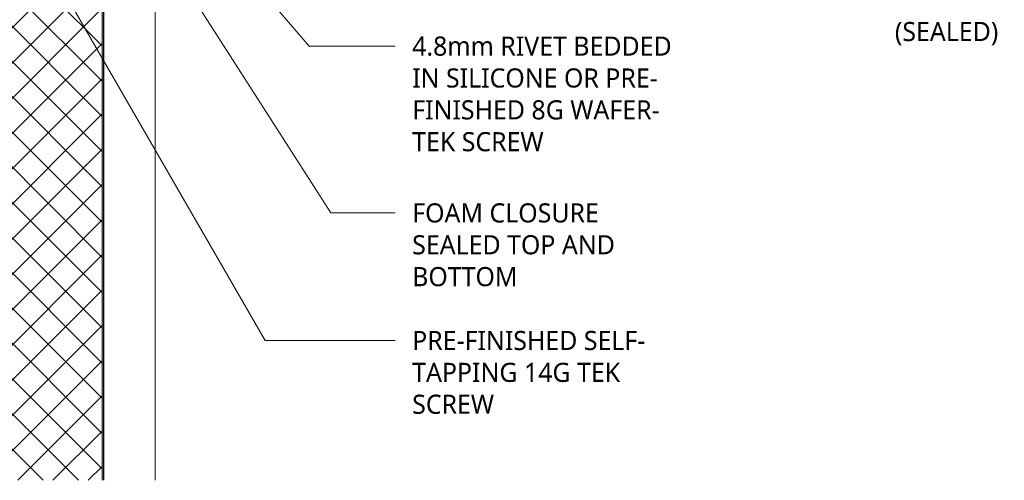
# Model space of a CAD drawing. Header units: millimetres. Extents: x -420 to 1002, y -280 to 676.
# Tile 2 of 3: x 232 to 824, y -115 to 162. Entities that reach past the tile are written whole.
import ezdxf

# ---------------------------------------------------------------- set-up
doc = ezdxf.new("R2010")
doc.units = ezdxf.units.MM
doc.layers.add('A-DETL-GENF', color=92, linetype='Continuous', lineweight=13)
doc.layers.add('G-ANNO-TEXT', color=231, linetype='Continuous', lineweight=9)
doc.styles.add('Yu Gothic', font='Yu Gothic.ttf', dxfattribs={"height": 11.5})

# ---------------------------------------------------------------- blocks, each defined once
blk = doc.blocks.new('Thermospan Insulated Panel2 - 75mm-4142599-01 GUTTER DETAIL1')
at = {"layer": 'A-DETL-GENF'}
for points in [[(264.58, 107), (264.58, 106), (693.6, 106), (693.6, 107), (343.73, 107)], [(264.58, 31), (693.6, 31), (693.6, 32), (264.58, 32), (264.58, 31.37)]]:
    blk.add_hatch(color=256, dxfattribs=at).paths.add_polyline_path(points)
h = blk.add_hatch(dxfattribs=at)
h.set_pattern_fill('FP_2', color=256, style=0, pattern_type=2)
h.set_pattern_definition([(315, (380.062, 313.352), (10.6066, 10.6066), []), (45, (380.062, 313.352), (-10.6066, 10.6066), [])])
h.paths.add_polyline_path([(264.58, 106), (264.58, 32), (693.6, 32), (693.6, 106), (343.73, 106)])
at = {"layer": 'A-DETL-GENF', "lineweight": 25}
for p, q in [((693.6, 107), (264.58, 107)), ((264.58, 106), (693.6, 106)), ((264.58, 31), (616.27, 31)), ((616.27, 31), (635.84, 31)), ((635.84, 31), (693.6, 31))]:
    blk.add_line(p, q, dxfattribs=at)
at = {"layer": 'A-DETL-GENF'}
for p, q in [((693.6, 107), (693.6, 0)), ((264.58, 32), (693.6, 32)), ((264.58, 0), (616.27, 0)), ((616.27, 0), (635.84, 0)), ((635.84, 0), (693.6, 0))]:
    blk.add_line(p, q, dxfattribs=at)

msp = doc.modelspace()

# ---------------------------------------------------------------- linework, layer by layer
at = {"layer": 'G-ANNO-TEXT', "color": 7}
for p, q in [((321.41, 244.65), (405.89, 145.88)), ((297.2, 235.62), (419.01, 45.48)), ((234.96, 219.1), (379.4, -31.32)), ((405.89, 145.88), (457.81, 145.88)), ((419.01, 45.48), (457.81, 45.48)), ((379.4, -31.32), (457.81, -31.32))]:
    msp.add_line(p, q, dxfattribs=at)

# ---------------------------------------------------------------- block references
at = {"layer": 'A-DETL-GENF', "rotation": 90.00000000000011}
msp.add_blockref('Thermospan Insulated Panel2 - 75mm-4142599-01 GUTTER DETAIL1', (313.35, -380.06), dxfattribs=at)

# ---------------------------------------------------------------- texts
at = {"layer": 'G-ANNO-TEXT', "color": 7, "char_height": 11.5, "attachment_point": 1, "style": 'Yu Gothic', "bg_fill": 3, "box_fill_scale": 1.25, "bg_fill_color": 9, "bg_fill_true_color": 13158600, "bg_fill_transparency": 0}
for s, insert, width in [('(SEALED)', (758.49, 160.41), 83.3755), ('4.8mm RIVET BEDDED ', (467.97, 151.63), 196.8143), ('IN SILICONE OR PRE-', (467.97, 132.45), 185.9915), ('FINISHED 8G WAFER-', (467.97, 113.27), 188.7974), ('TEK SCREW', (467.97, 94.09), 103.8185), ('FOAM CLOSURE ', (467.97, 51.23), 146.7088), ('SEALED TOP AND ', (467.97, 32.05), 160.7383), ('BOTTOM', (467.97, 12.87), 77.7637), ('PRE-FINISHED SELF-', (467.97, -25.57), 185.1898), ('TAPPING 14G TEK ', (467.97, -44.76), 162.7426), ('SCREW', (467.97, -63.94), 63.7342)]:
    msp.add_mtext(s, dxfattribs=dict(at, insert=insert, width=width))

doc.saveas('drawing.dxf')
